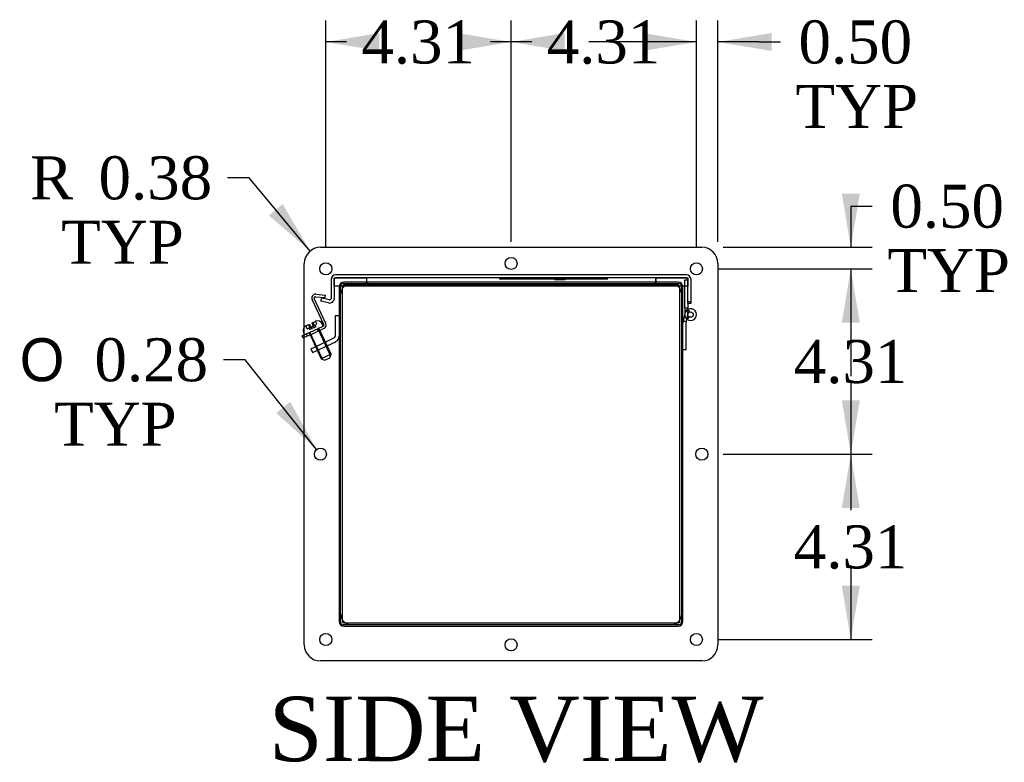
# Model space of a CAD drawing. Header units: inches. Extents: x 1 to 240, y -1 to 159.
# Tile 10 of 13: x 168 to 191, y 42 to 59. Entities that reach past the tile are written whole.
import ezdxf
from ezdxf.enums import TextEntityAlignment as Align
from ezdxf.lldxf.tags import DXFTag

# ---------------------------------------------------------------- set-up
doc = ezdxf.new("R2010")
doc.units = ezdxf.units.IN
doc.header["$MEASUREMENT"] = 0
for name, color, linetype in [('COM40176', 7, 'Continuous'), ('COM52631', 7, 'Continuous'), ('COM70666-3', 7, 'Continuous'), ('COM70693-18', 7, 'Continuous'), ('COM70694-18', 7, 'Continuous'), ('COM70695-3', 7, 'Continuous'), ('Default', 7, 'Continuous'), ('GSK10522', 7, 'Continuous'), ('GSK11095', 7, 'Continuous'), ('HNG86641-1', 7, 'Continuous'), ('HNG86641-2', 7, 'Continuous'), ('HNG86641-3', 7, 'Continuous'), ('QLB30082', 7, 'Continuous'), ('SCS19420', 7, 'Continuous')]:
    doc.layers.add(name, color=color, linetype=linetype)
doc.styles.add('SEACAD_Solid_Edge_ANSI1_Symbols', font='txt')
doc.styles.add('SEACAD_Times_New_Roman', font='times.ttf')
tags = doc.linetypes.add('HIDDEN2', pattern=[0.1875, 0.125, -0.0625]).pattern_tags.tags
tags[6:7] = [DXFTag(74, 4), DXFTag(75, 0), DXFTag(340, '0'), DXFTag(46, 0.0), DXFTag(50, 0.0), DXFTag(44, 0.0), DXFTag(45, 0.0)]
tags[4:5] = [DXFTag(74, 4), DXFTag(75, 0), DXFTag(340, '0'), DXFTag(46, 0.0), DXFTag(50, 0.0), DXFTag(44, 0.0), DXFTag(45, 0.0)]
doc.dimstyles.new('HAMMOND_(STH_-_240x160)', dxfattribs={"dimtxt": 1, "dimasz": 1.25, "dimexe": 0.5, "dimexo": 0.5, "dimgap": 0.25, "dimtad": 0, "dimtih": 1, "dimtoh": 1, "dimzin": 0, "dimdsep": 46, "dimtxsty": 'SEACAD_Times_New_Roman', "dimblk1": '_SE_FILLED', "dimblk2": '_SE_FILLED', "dimsah": 1, "dimcen": 0.5, "dimadec": 0, "dimazin": 0, "dimtfac": 0.8, "dimtofl": 0, "dimtmove": 0, "dimatfit": 3, "dimfxl": 1, "dimtolj": 1, "dimtzin": 0, "dimarcsym": 0})

# ---------------------------------------------------------------- blocks, each defined once
blk = doc.blocks.new('SE4')
at = {"layer": 'COM40176', "color": 7, "linetype": 'HIDDEN2'}
for p, q in [((175.342, 52.956), (175.567, 52.936)), ((175.562, 52.879), (175.567, 52.936)), ((175.527, 52.254), (175.256, 52.834)), ((175.579, 52.278), (175.308, 52.858)), ((175.337, 52.899), (175.562, 52.879)), ((175.076, 52.012), (175.195, 52.067)), ((175.219, 52.015), (175.076, 51.949)), ((175.148, 51.982), (175.124, 52.034)), ((175.195, 52.067), (175.513, 52.215)), ((175.219, 52.015), (175.537, 52.164)), ((175.402, 52.101), (175.378, 52.153))]:
    blk.add_line(p, q, dxfattribs=at)
at = {"layer": 'COM40176', "color": 7, "linetype": 'Continuous'}
for p, q in [((175.024, 51.988), (175.076, 52.012)), ((175.048, 51.936), (175.024, 51.988)), ((175.076, 51.949), (175.048, 51.936))]:
    blk.add_line(p, q, dxfattribs=at)
at = {"layer": 'COM40176', "color": 7, "linetype": 'HIDDEN2'}
for centre, radius, start, end in [((175.334, 52.87), 0.086, 85, 205), ((175.334, 52.87), 0.029, 85, 205), ((175.501, 52.242), 0.029, 295, 25), ((175.501, 52.242), 0.086, 295, 25)]:
    blk.add_arc(centre, radius, start, end, dxfattribs=at)
at = {"layer": 'COM52631', "color": 7, "linetype": 'HIDDEN2'}
for p, q in [((175.793, 52.455), (175.793, 51.983)), ((175.888, 52.455), (175.793, 52.455)), ((175.395, 51.767), (175.766, 51.939)), ((175.436, 51.681), (175.806, 51.853)), ((175.588, 51.752), (175.548, 51.838)), ((175.225, 51.687), (175.395, 51.767)), ((175.225, 51.687), (175.265, 51.601)), ((175.265, 51.601), (175.436, 51.681)), ((175.355, 51.748), (175.395, 51.662))]:
    blk.add_line(p, q, dxfattribs=at)
for radius in [0.048, 0.143]:
    blk.add_arc((175.745, 51.983), radius, 295, 0, dxfattribs=at)
at = {"layer": 'COM70666-3', "color": 7, "linetype": 'HIDDEN2'}
for p, q in [((175.982, 53.205), (176.147, 53.205)), ((183.63, 53.205), (183.794, 53.205)), ((175.92, 52.978), (175.92, 53.142)), ((183.857, 53.142), (183.857, 52.978)), ((175.92, 45.33), (175.92, 45.494)), ((183.857, 45.494), (183.857, 45.33)), ((176.147, 45.268), (175.982, 45.268)), ((183.794, 45.268), (183.63, 45.268))]:
    blk.add_line(p, q, dxfattribs=at)
at = {"layer": 'COM70666-3', "color": 7, "linetype": 'Continuous'}
for p, q in [((176.147, 53.205), (183.63, 53.205)), ((175.92, 45.494), (175.92, 52.978)), ((183.857, 52.978), (183.857, 45.494)), ((183.63, 45.268), (176.147, 45.268))]:
    blk.add_line(p, q, dxfattribs=at)
at = {"layer": 'COM70666-3', "color": 7, "linetype": 'HIDDEN2'}
for centre, start, end in [((175.982, 53.142), 90, 180), ((183.794, 53.142), 0, 90), ((175.982, 45.33), 180, 270), ((183.794, 45.33), 270, 0)]:
    blk.add_arc(centre, 0.0625, start, end, dxfattribs=at)
at = {"layer": 'COM70693-18', "color": 7, "linetype": 'HIDDEN2'}
for p, q in [((176.513, 53.236), (175.996, 53.236)), ((176.03, 53.164), (175.996, 53.164)), ((176.513, 53.205), (176.513, 53.236)), ((183.78, 53.236), (183.263, 53.236)), ((183.263, 53.205), (183.263, 53.236)), ((183.78, 53.164), (183.747, 53.164)), ((175.888, 53.128), (175.888, 45.344)), ((175.96, 53.128), (175.96, 53.093)), ((183.816, 53.093), (183.816, 53.128)), ((183.888, 45.344), (183.888, 53.128)), ((175.96, 45.379), (175.96, 45.344)), ((183.816, 45.344), (183.816, 45.379)), ((175.996, 45.308), (176.032, 45.308)), ((175.996, 45.236), (183.78, 45.236)), ((183.745, 45.308), (183.78, 45.308))]:
    blk.add_line(p, q, dxfattribs=at)
at = {"layer": 'COM70693-18', "color": 7, "linetype": 'Continuous'}
for p, q in [((176.513, 53.164), (176.03, 53.164)), ((176.513, 53.164), (176.513, 53.205)), ((183.263, 53.164), (183.263, 53.205)), ((183.747, 53.164), (183.263, 53.164)), ((175.96, 53.093), (175.96, 45.379)), ((183.816, 45.379), (183.816, 53.093)), ((176.032, 45.308), (183.745, 45.308))]:
    blk.add_line(p, q, dxfattribs=at)
at = {"layer": 'COM70693-18', "color": 7, "linetype": 'HIDDEN2'}
for centre, radius, start, end in [((175.996, 53.128), 0.108, 90, 180), ((175.996, 53.128), 0.036, 90, 180), ((183.78, 53.128), 0.108, 0, 90), ((183.78, 53.128), 0.036, 0, 90), ((175.996, 45.344), 0.108, 180, 270), ((175.996, 45.344), 0.036, 180, 270), ((183.78, 45.344), 0.108, 270, 0), ((183.78, 45.344), 0.036, 270, 0)]:
    blk.add_arc(centre, radius, start, end, dxfattribs=at)
at = {"layer": 'COM70694-18', "color": 7, "linetype": 'HIDDEN2'}
for p, q in [((183.967, 53.408), (175.808, 53.408)), ((175.7, 53.3), (175.7, 52.86)), ((175.772, 53.3), (175.772, 52.86)), ((183.967, 53.336), (175.808, 53.336)), ((184.003, 52.752), (184.003, 53.3)), ((184.075, 52.752), (184.075, 53.3)), ((175.464, 52.798), (175.481, 52.868)), ((175.638, 52.755), (175.464, 52.798)), ((175.655, 52.825), (175.481, 52.868)), ((184.075, 52.782), (184.003, 52.782)), ((184.003, 52.752), (184.075, 52.752))]:
    blk.add_line(p, q, dxfattribs=at)
for centre, radius, start, end in [((175.808, 53.3), 0.108, 90, 180), ((183.967, 53.3), 0.108, 0, 90), ((175.808, 53.3), 0.036, 90, 180), ((183.967, 53.3), 0.036, 0, 90), ((175.664, 52.86), 0.108, 256, 0), ((175.664, 52.86), 0.036, 256, 0)]:
    blk.add_arc(centre, radius, start, end, dxfattribs=at)
at = {"layer": 'COM70695-3', "color": 7, "linetype": 'HIDDEN2'}
for p, q in [((183.232, 53.236), (176.544, 53.236)), ((176.544, 53.236), (176.544, 53.205)), ((183.232, 53.236), (183.232, 53.205))]:
    blk.add_line(p, q, dxfattribs=at)
at = {"layer": 'COM70695-3', "color": 7, "linetype": 'Continuous'}
for p, q in [((176.544, 53.205), (176.544, 53.164)), ((183.232, 53.164), (176.544, 53.164)), ((183.232, 53.205), (183.232, 53.164))]:
    blk.add_line(p, q, dxfattribs=at)
at = {"layer": 'GSK10522', "color": 7, "linetype": 'Continuous'}
for p, q in [((175.451, 54.049), (184.326, 54.049)), ((175.076, 44.799), (175.076, 53.674)), ((184.701, 53.674), (184.701, 44.799)), ((176.169, 53.206), (183.608, 53.206)), ((175.919, 45.517), (175.919, 52.956)), ((183.858, 52.956), (183.858, 45.517)), ((183.608, 45.267), (176.169, 45.267)), ((184.326, 44.424), (175.451, 44.424))]:
    blk.add_line(p, q, dxfattribs=at)
for centre in [(175.576, 53.549), (179.888, 53.674), (184.201, 53.549), (175.451, 49.236), (184.326, 49.236), (175.576, 44.924), (179.888, 44.799), (184.201, 44.924)]:
    blk.add_circle(centre, 0.141, dxfattribs=at)
for centre, radius, start, end in [((175.451, 53.674), 0.375, 90, 180), ((184.326, 53.674), 0.375, 0, 90), ((176.169, 52.956), 0.25, 90, 180), ((183.608, 52.956), 0.25, 0, 90), ((176.169, 45.517), 0.25, 180, 270), ((183.608, 45.517), 0.25, 270, 0), ((175.451, 44.799), 0.375, 180, 270), ((184.326, 44.799), 0.375, 270, 0)]:
    blk.add_arc(centre, radius, start, end, dxfattribs=at)
at = {"layer": 'GSK11095', "color": 7, "linetype": 'HIDDEN2'}
for p, q in [((175.772, 53.336), (176.522, 53.336)), ((175.772, 53.148), (175.772, 53.336)), ((176.522, 53.336), (176.522, 53.205)), ((183.253, 53.336), (176.522, 53.336)), ((176.522, 53.336), (176.522, 53.148)), ((176.522, 53.336), (176.522, 53.336)), ((183.253, 53.336), (184.003, 53.336)), ((183.253, 53.205), (183.253, 53.336)), ((183.253, 53.336), (183.253, 53.205)), ((183.253, 53.336), (183.253, 53.336)), ((184.003, 53.336), (184.003, 53.148)), ((176.009, 53.148), (175.772, 53.148)), ((184.003, 53.148), (183.767, 53.148))]:
    blk.add_line(p, q, dxfattribs=at)
at = {"layer": 'GSK11095', "color": 7, "linetype": 'Continuous'}
for p, q in [((176.522, 53.205), (176.522, 53.148)), ((183.253, 53.148), (183.253, 53.205)), ((183.253, 53.205), (183.253, 53.148)), ((176.522, 53.148), (176.009, 53.148)), ((183.253, 53.148), (176.522, 53.148)), ((176.522, 53.148), (176.522, 53.148)), ((183.767, 53.148), (183.253, 53.148)), ((183.253, 53.148), (183.253, 53.148))]:
    blk.add_line(p, q, dxfattribs=at)
at = {"layer": 'HNG86641-1', "color": 7, "linetype": 'HIDDEN2'}
for p, q in [((183.928, 53.295), (184.003, 53.295)), ((183.928, 52.642), (183.928, 53.295)), ((184.003, 52.752), (184.003, 52.642)), ((183.928, 52.642), (184.003, 52.642)), ((183.928, 52.642), (183.928, 52.482)), ((184.003, 52.482), (184.003, 52.642)), ((184.008, 52.607), (184.039, 52.538))]:
    blk.add_line(p, q, dxfattribs=at)
blk.add_arc((184.065, 52.482), 0.137, 180, 232.8983, dxfattribs=at)
at = {"layer": 'HNG86641-2', "color": 7, "linetype": 'HIDDEN2'}
for p, q in [((183.93, 52.507), (183.888, 52.282)), ((183.963, 52.275), (184.004, 52.493)), ((183.972, 52.322), (183.896, 52.322)), ((183.963, 51.669), (183.963, 52.275)), ((184.028, 52.431), (183.983, 52.372)), ((183.888, 51.669), (183.963, 51.669))]:
    blk.add_line(p, q, dxfattribs=at)
blk.add_arc((184.065, 52.482), 0.137, 232.8983, 169.4548, dxfattribs=at)
at = {"layer": 'HNG86641-3', "color": 7, "linetype": 'HIDDEN2'}
blk.add_circle((184.065, 52.482), 0.0625, dxfattribs=at)
at = {"layer": 'QLB30082', "color": 7, "linetype": 'HIDDEN2'}
for p, q in [((179.628, 53.306), (179.628, 53.336)), ((180.003, 53.306), (179.628, 53.306)), ((181.753, 53.306), (180.003, 53.306)), ((180.897, 53.296), (180.897, 53.306)), ((180.897, 53.296), (180.925, 53.296)), ((180.911, 53.307), (180.911, 53.294)), ((180.911, 53.296), (181.147, 53.296)), ((180.915, 53.296), (180.915, 53.306)), ((180.918, 53.296), (180.918, 53.306)), ((180.925, 53.296), (180.925, 53.306)), ((180.934, 53.307), (180.934, 53.294)), ((180.937, 53.307), (180.937, 53.294)), ((180.94, 53.296), (180.94, 53.306)), ((180.942, 53.296), (180.942, 53.306)), ((180.943, 53.296), (180.943, 53.306)), ((180.956, 53.296), (180.956, 53.306)), ((180.956, 53.296), (180.956, 53.306)), ((180.97, 53.296), (180.97, 53.306)), ((180.978, 53.296), (180.978, 53.306)), ((180.995, 53.296), (180.995, 53.306)), ((181.02, 53.296), (181.02, 53.306)), ((181.033, 53.296), (181.033, 53.306)), ((181.036, 53.296), (181.036, 53.306)), ((181.038, 53.294), (181.038, 53.307)), ((181.048, 53.296), (181.048, 53.306)), ((181.063, 53.294), (181.063, 53.307)), ((181.075, 53.296), (181.075, 53.306)), ((181.078, 53.296), (181.078, 53.306)), ((181.085, 53.296), (181.085, 53.306)), ((181.087, 53.296), (181.087, 53.306)), ((181.098, 53.296), (181.098, 53.306)), ((181.116, 53.296), (181.116, 53.306)), ((181.121, 53.294), (181.121, 53.307)), ((181.143, 53.306), (181.143, 53.307)), ((181.143, 53.296), (181.143, 53.306)), ((181.143, 53.294), (181.143, 53.296)), ((181.144, 53.294), (181.144, 53.307)), ((181.147, 53.294), (181.147, 53.307)), ((182.128, 53.306), (181.753, 53.306)), ((182.128, 53.306), (182.128, 53.336))]:
    blk.add_line(p, q, dxfattribs=at)
at = {"layer": 'SCS19420', "color": 7, "linetype": 'HIDDEN2'}
for p, q in [((175.121, 52.226), (175.195, 52.26)), ((175.172, 52.249), (175.199, 52.191)), ((175.195, 52.26), (175.222, 52.201)), ((175.258, 52.29), (175.329, 52.323)), ((175.285, 52.231), (175.258, 52.29)), ((175.308, 52.241), (175.281, 52.3)), ((175.311, 52.232), (175.371, 52.26)), ((175.329, 52.323), (175.34, 52.327)), ((175.371, 52.26), (175.34, 52.327)), ((175.506, 52.24), (175.493, 52.267)), ((175.113, 52.222), (175.121, 52.226)), ((175.113, 52.222), (175.113, 52.222)), ((175.145, 52.154), (175.113, 52.222)), ((175.145, 52.154), (175.205, 52.182)), ((175.187, 52.064), (175.207, 52.073)), ((175.187, 52.064), (175.471, 51.455)), ((175.209, 52.135), (175.19, 52.175)), ((175.205, 52.182), (175.235, 52.196)), ((175.5, 51.445), (175.207, 52.073)), ((175.255, 52.156), (175.209, 52.135)), ((175.235, 52.196), (175.281, 52.217)), ((175.255, 52.156), (175.236, 52.196)), ((175.3, 52.177), (175.255, 52.156)), ((175.281, 52.218), (175.311, 52.232)), ((175.3, 52.177), (175.281, 52.218)), ((175.345, 52.198), (175.3, 52.177)), ((175.345, 52.198), (175.326, 52.239)), ((175.414, 52.169), (175.394, 52.16)), ((175.687, 51.532), (175.394, 52.16)), ((175.698, 51.561), (175.414, 52.169)), ((175.698, 51.561), (175.471, 51.455)), ((175.669, 51.481), (175.698, 51.561)), ((175.471, 51.455), (175.551, 51.426)), ((175.551, 51.426), (175.669, 51.481))]:
    blk.add_line(p, q, dxfattribs=at)
at = {"layer": 'SCS19420', "color": 7, "linetype": 'Continuous'}
blk.add_line((175.058, 52.064), (175.071, 52.037), dxfattribs=at)
at = {"layer": 'SCS19420', "color": 7, "linetype": 'HIDDEN2'}
for centre, radius, start, end in [((175.384, 52.216), 0.12, 25, 111.936), ((175.167, 52.115), 0.12, 115, 139.2965), ((175.094, 52.047), 0.025, 225.4101, 295), ((175.231, 52.205), 0.035, 205, 221.6015), ((175.231, 52.205), 0.01, 205, 295), ((175.276, 52.226), 0.01, 295, 25), ((175.276, 52.226), 0.035, 8.3985, 25), ((175.483, 52.229), 0.025, 295, 25)]:
    blk.add_arc(centre, radius, start, end, dxfattribs=at)
at = {"layer": 'SCS19420', "color": 7, "linetype": 'Continuous'}
for centre, radius, start, end in [((175.167, 52.115), 0.12, 139.2965, 205), ((175.094, 52.047), 0.025, 205, 225.4101)]:
    blk.add_arc(centre, radius, start, end, dxfattribs=at)
blk = doc.blocks.new('DMBLK229')
at = {"layer": 'Default', "linetype": 'Continuous', "transparency": 16777216}
for points in [[(182.951, 59.035), (182.951, 58.618), (184.201, 58.826)], [(185.951, 59.035), (184.701, 58.826), (185.951, 58.618)]]:
    blk.add_hatch(color=7, dxfattribs=at).paths.add_polyline_path(points)
at = {"layer": 'Default', "color": 7, "linetype": 'Continuous', "transparency": 16777216}
for p, q in [((184.201, 54.049), (184.201, 59.326)), ((184.701, 54.174), (184.701, 59.326)), ((184.201, 58.826), (181.701, 58.826)), ((185.656, 58.826), (184.701, 58.826)), ((185.656, 58.826), (186.156, 58.826))]:
    blk.add_line(p, q, dxfattribs=at)
at = {"layer": 'Default', "color": 7, "linetype": 'Continuous', "transparency": 16777216, "style": 'SEACAD_Times_New_Roman'}
for s, p in [('0.50', (186.577, 59.326)), ('TYP', (186.506, 57.826))]:
    blk.add_text(s, height=1, dxfattribs=at).set_placement(p, align=Align.TOP_LEFT)
blk = doc.blocks.new('_SE_FILLED')
at = {"color": 0}
blk.add_line((0, 0), (-1, 0), dxfattribs=at)
blk.add_solid([(0, 0), (-1, -0.1665), (-1, 0.1665), (0, 0)], dxfattribs=at)
blk = doc.blocks.new('DMBLK230')
at = {"layer": 'Default', "linetype": 'Continuous', "transparency": 16777216}
for points in [[(181.138, 59.035), (179.888, 58.826), (181.138, 58.618)], [(182.951, 59.035), (182.951, 58.618), (184.201, 58.826)]]:
    blk.add_hatch(color=7, dxfattribs=at).paths.add_polyline_path(points)
at = {"layer": 'Default', "color": 7, "linetype": 'Continuous', "transparency": 16777216}
for p, q in [((179.888, 54.174), (179.888, 59.326)), ((184.201, 54.049), (184.201, 59.326)), ((180.368, 58.826), (179.888, 58.826)), ((184.201, 58.826), (183.722, 58.826))]:
    blk.add_line(p, q, dxfattribs=at)
at = {"layer": 'Default', "color": 7, "linetype": 'Continuous', "transparency": 16777216, "style": 'SEACAD_Times_New_Roman'}
blk.add_text('4.31', height=1, dxfattribs=at).set_placement((180.718, 59.326), align=Align.TOP_LEFT)
blk = doc.blocks.new('DMBLK231')
at = {"layer": 'Default', "linetype": 'Continuous', "transparency": 16777216}
for points in [[(176.826, 59.035), (175.576, 58.826), (176.826, 58.618)], [(178.638, 59.035), (178.638, 58.618), (179.888, 58.826)]]:
    blk.add_hatch(color=7, dxfattribs=at).paths.add_polyline_path(points)
at = {"layer": 'Default', "color": 7, "linetype": 'Continuous', "transparency": 16777216}
for p, q in [((175.576, 54.049), (175.576, 59.326)), ((179.888, 54.174), (179.888, 59.326)), ((176.055, 58.826), (175.576, 58.826)), ((179.888, 58.826), (179.409, 58.826))]:
    blk.add_line(p, q, dxfattribs=at)
at = {"layer": 'Default', "color": 7, "linetype": 'Continuous', "transparency": 16777216, "style": 'SEACAD_Times_New_Roman'}
blk.add_text('4.31', height=1, dxfattribs=at).set_placement((176.405, 59.326), align=Align.TOP_LEFT)
blk = doc.blocks.new('DMBLK232')
at = {"layer": 'Default', "linetype": 'Continuous', "transparency": 16777216}
for points in [[(188.003, 55.299), (187.586, 55.299), (187.794, 54.049)], [(188.003, 52.299), (187.794, 53.549), (187.586, 52.299)]]:
    blk.add_hatch(color=7, dxfattribs=at).paths.add_polyline_path(points)
at = {"layer": 'Default', "color": 7, "linetype": 'Continuous', "transparency": 16777216}
for p, q in [((187.794, 55.006), (188.294, 55.006)), ((187.794, 55.006), (187.794, 54.049)), ((184.826, 54.049), (188.294, 54.049)), ((184.701, 53.549), (188.294, 53.549)), ((187.794, 53.549), (187.794, 51.049))]:
    blk.add_line(p, q, dxfattribs=at)
at = {"layer": 'Default', "color": 7, "linetype": 'Continuous', "transparency": 16777216, "style": 'SEACAD_Times_New_Roman'}
for s, p in [('0.50', (188.715, 55.506)), ('TYP', (188.644, 54.006))]:
    blk.add_text(s, height=1, dxfattribs=at).set_placement(p, align=Align.TOP_LEFT)
blk = doc.blocks.new('DMBLK233')
at = {"layer": 'Default', "linetype": 'Continuous', "transparency": 16777216}
for points in [[(188.003, 52.299), (187.794, 53.549), (187.586, 52.299)], [(188.003, 50.486), (187.586, 50.486), (187.794, 49.236)]]:
    blk.add_hatch(color=7, dxfattribs=at).paths.add_polyline_path(points)
at = {"layer": 'Default', "color": 7, "linetype": 'Continuous', "transparency": 16777216}
for p, q in [((184.701, 53.549), (188.294, 53.549)), ((187.794, 53.549), (187.794, 52.242)), ((187.794, 50.892), (187.794, 49.236)), ((184.826, 49.236), (188.294, 49.236))]:
    blk.add_line(p, q, dxfattribs=at)
at = {"layer": 'Default', "color": 7, "linetype": 'Continuous', "transparency": 16777216, "style": 'SEACAD_Times_New_Roman'}
blk.add_text('4.31', height=1, dxfattribs=at).set_placement((186.467, 51.892), align=Align.TOP_LEFT)
blk = doc.blocks.new('DMBLK234')
at = {"layer": 'Default', "linetype": 'Continuous', "transparency": 16777216}
for points in [[(188.003, 47.986), (187.794, 49.236), (187.586, 47.986)], [(188.003, 46.174), (187.586, 46.174), (187.794, 44.924)]]:
    blk.add_hatch(color=7, dxfattribs=at).paths.add_polyline_path(points)
at = {"layer": 'Default', "color": 7, "linetype": 'Continuous', "transparency": 16777216}
for p, q in [((184.826, 49.236), (188.294, 49.236)), ((187.794, 49.236), (187.794, 47.93)), ((187.794, 46.58), (187.794, 44.924)), ((184.701, 44.924), (188.294, 44.924))]:
    blk.add_line(p, q, dxfattribs=at)
at = {"layer": 'Default', "color": 7, "linetype": 'Continuous', "transparency": 16777216, "style": 'SEACAD_Times_New_Roman'}
blk.add_text('4.31', height=1, dxfattribs=at).set_placement((186.467, 47.58), align=Align.TOP_LEFT)
blk = doc.blocks.new('DMBLK235')
at = {"layer": 'Default', "linetype": 'Continuous', "transparency": 16777216}
blk.add_hatch(color=7, dxfattribs=at).paths.add_polyline_path([(174.421, 50.193), (175.363, 49.346), (174.746, 50.453)])
at = {"layer": 'Default', "color": 7, "linetype": 'Continuous', "transparency": 16777216}
for p, q in [((173.697, 51.433), (173.197, 51.433)), ((175.363, 49.346), (173.697, 51.433))]:
    blk.add_line(p, q, dxfattribs=at)
for s, style, p in [('O', 'SEACAD_Solid_Edge_ANSI1_Symbols', (168.453, 51.933)), ('0.28', 'SEACAD_Times_New_Roman', (170.193, 51.933)), ('TYP', 'SEACAD_Times_New_Roman', (169.252, 50.433))]:
    blk.add_text(s, height=1, dxfattribs=dict(at, style=style)).set_placement(p, align=Align.TOP_LEFT)
blk = doc.blocks.new('DMBLK236')
at = {"layer": 'Default', "linetype": 'Continuous', "transparency": 16777216}
blk.add_hatch(color=7, dxfattribs=at).paths.add_polyline_path([(174.251, 54.789), (175.211, 53.962), (174.571, 55.055)])
at = {"layer": 'Default', "color": 7, "linetype": 'Continuous', "transparency": 16777216}
for p, q in [((173.792, 55.665), (173.292, 55.665)), ((175.211, 53.962), (173.792, 55.665))]:
    blk.add_line(p, q, dxfattribs=at)
at = {"layer": 'Default', "color": 7, "linetype": 'Continuous', "transparency": 16777216, "style": 'SEACAD_Times_New_Roman'}
for s, p in [('R', (168.692, 56.165)), ('0.38', (170.288, 56.165)), ('TYP', (169.419, 54.665))]:
    blk.add_text(s, height=1, dxfattribs=at).set_placement(p, align=Align.TOP_LEFT)

msp = doc.modelspace()

# ---------------------------------------------------------------- block references
at = {"layer": 'Default'}
msp.add_blockref('SE4', (0, 0), dxfattribs=at)

# ---------------------------------------------------------------- texts
at = {"layer": 'Default', "color": 7, "linetype": 'Continuous', "style": 'SEACAD_Times_New_Roman'}
msp.add_text('SIDE VIEW', height=1.5, dxfattribs=at).set_placement((174.247, 43.594), align=Align.TOP_LEFT)

# ---------------------------------------------------------------- dimensions: what is measured, and where the dimension line sits
at = {"layer": 'Default', "color": 7, "linetype": 'Continuous'}
for base, p1, p2, picture, middle in [((175.576, 58.826), (179.888, 53.674), (175.576, 53.549), 'DMBLK231', (177.732, 58.826)), ((179.888, 58.826), (184.201, 53.549), (179.888, 53.674), 'DMBLK230', (182.045, 58.826))]:
    dim = msp.add_linear_dim(base=base, p1=p1, p2=p2, text='\\A1;<>', dimstyle='HAMMOND_(STH_-_240x160)', dxfattribs=at)
    dim.commit()
    dim.dimension.update_dxf_attribs({"geometry": picture, "text_midpoint": middle, "dimtype": 160})
dim = msp.add_linear_dim(base=(184.201, 58.826), p1=(184.701, 53.674), p2=(184.201, 53.549), text='\\A1;<>\\PTYP', dimstyle='HAMMOND_(STH_-_240x160)', override={"dimtmove": 1}, dxfattribs=at)
dim.commit()
dim.dimension.update_dxf_attribs({"geometry": 'DMBLK229', "text_midpoint": (186.156, 58.826), "dimtype": 160})
dim = msp.add_radius_dim(center=(175.451, 53.674), mpoint=(175.211, 53.962), text='\\A1;<>\\PTYP', dimstyle='HAMMOND_(STH_-_240x160)', dxfattribs=at)
dim.commit()
dim.dimension.update_dxf_attribs({"geometry": 'DMBLK236', "text_midpoint": (173.292, 55.665), "dimtype": 164})
dim = msp.add_linear_dim(base=(187.794, 53.549), p1=(184.326, 54.049), p2=(184.201, 53.549), angle=90, text='\\A1;<>\\PTYP', dimstyle='HAMMOND_(STH_-_240x160)', override={"dimtmove": 1}, dxfattribs=at)
dim.commit()
dim.dimension.update_dxf_attribs({"geometry": 'DMBLK232', "text_midpoint": (188.294, 55.006), "dimtype": 160})
for base, p1, p2, picture, middle in [((187.794, 49.236), (184.201, 53.549), (184.326, 49.236), 'DMBLK233', (187.794, 51.392)), ((187.794, 44.924), (184.326, 49.236), (184.201, 44.924), 'DMBLK234', (187.794, 47.08))]:
    dim = msp.add_linear_dim(base=base, p1=p1, p2=p2, angle=90, text='\\A1;<>', dimstyle='HAMMOND_(STH_-_240x160)', dxfattribs=at)
    dim.commit()
    dim.dimension.update_dxf_attribs({"geometry": picture, "text_midpoint": middle, "dimtype": 160})
dim = msp.add_diameter_dim_2p(p1=(175.539, 49.126), p2=(175.363, 49.346), text='\\A1;<>\\PTYP', dimstyle='HAMMOND_(STH_-_240x160)', dxfattribs=at)
dim.commit()
dim.dimension.update_dxf_attribs({"geometry": 'DMBLK235', "text_midpoint": (173.197, 51.433), "dimtype": 163})

doc.saveas('drawing.dxf')
